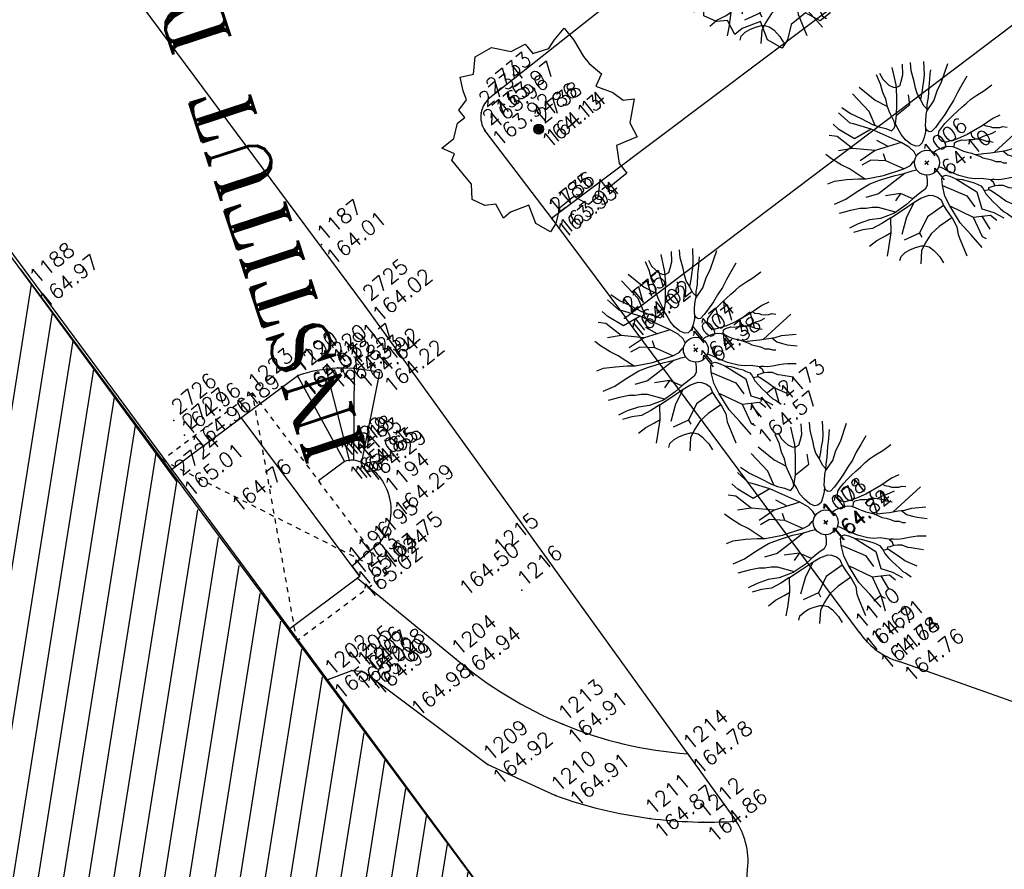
# Model space of a CAD drawing. Header units: feet. Extents: x 529188 to 529675, y 139816 to 140273.
# Tile 44 of 118: x 529401 to 529420, y 140009 to 140026. Entities that reach past the tile are written whole.
import ezdxf
from ezdxf.enums import TextEntityAlignment as Align

# ---------------------------------------------------------------- set-up
doc = ezdxf.new("R2010")
doc.units = ezdxf.units.FT
doc.header["$LTSCALE"] = 2
doc.header["$MEASUREMENT"] = 0
doc.header["$PDSIZE"] = 0.1
doc.linetypes.add('CACHE', pattern=[0.375, 0.25, -0.125])
doc.layers.get('0').update_dxf_attribs({"linetype": 'CONTINUOUS'})
for name, color, linetype in [('ARBRES', 70, 'CONTINUOUS'), ('BATI', 10, 'CONTINUOUS'), ('BATI-HACHURES', 30, 'CONTINUOUS'), ('BORD_TOIT', 244, 'CACHE'), ('BORDURETTE', 20, 'CONTINUOUS'), ('ESCALIERS', 6, 'CONTINUOUS'), ('TEXTES', 150, 'CONTINUOUS'), ('TOPOALT', 3, 'CONTINUOUS'), ('TOPOJIS', 7, 'CONTINUOUS'), ('TOPOJIS-GELE', 7, 'CONTINUOUS'), ('TOPOMAT', 142, 'CONTINUOUS')]:
    doc.layers.add(name, color=color, linetype=linetype)
doc.styles.add('ROMANT', font='ROMANT.SHX')
doc.styles.get("Standard").update_dxf_attribs({"font": 'ROMANS.SHX'})

# ---------------------------------------------------------------- blocks, each defined once
blk = doc.blocks.new('TCPOINT')
at = {"color": 0}
blk.add_point((0, 0), dxfattribs=at)
at = {"layer": 'TOPOALT'}
blk.add_attdef('ALT', text='', height=0.3, dxfattribs=at).set_placement((0.1, -0.1), align=Align.TOP_LEFT)
at = {"layer": 'TOPOMAT'}
blk.add_attdef('MAT', (0.1, 0.1), '', height=0.3, dxfattribs=at)
blk = doc.blocks.new('189')
h = blk.add_hatch()
h.set_pattern_fill('ANSI31', color=256, scale=0.2, style=0)
h.set_pattern_definition([(45, (-527485.07046, -148351.732363), (-0.0176776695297, 0.0176776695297), [])])
edge = h.paths.add_edge_path()
edge.add_arc((0, 0), 0.1, 0, 360)
for p, q in [((-0.685, 1.557), (-0.56, 1.806)), ((-0.56, 1.806), (-0.311, 1.681)), ((-0.311, 1.681), (-0.062, 1.93)), ((-0.062, 1.93), (0.311, 1.868)), ((0.311, 1.868), (0.56, 1.557)), ((-0.747, 1.37), (-0.685, 1.557)), ((0.56, 1.557), (0.872, 1.494)), ((0.872, 1.494), (0.872, 1.245)), ((-0.996, 1.308), (-0.747, 1.37)), ((-0.996, 1.121), (-0.996, 1.308)), ((0.872, 1.245), (1.183, 1.121)), ((1.37, 1.183), (1.681, 1.245)), ((1.681, 1.245), (1.681, 0.934)), ((-1.432, 0.934), (-1.183, 1.121)), ((-1.183, 1.121), (-0.996, 1.121)), ((1.183, 1.121), (1.37, 1.183)), ((-1.744, 0.934), (-1.432, 0.934)), ((-1.619, 0.685), (-1.744, 0.934)), ((1.681, 0.934), (1.619, 0.56)), ((-1.744, 0.623), (-1.619, 0.685)), ((-1.744, 0.249), (-1.744, 0.623)), ((1.619, 0.56), (1.619, 0.374)), ((-1.744, 0), (-1.744, 0.249)), ((1.619, 0.374), (1.681, 0.062)), ((-1.93, -0.249), (-1.744, 0)), ((1.681, 0.062), (1.432, -0.062)), ((1.432, -0.062), (1.619, -0.374)), ((-1.806, -0.498), (-1.93, -0.249)), ((1.619, -0.374), (1.681, -0.623)), ((-1.619, -0.623), (-1.806, -0.498)), ((-1.681, -0.934), (-1.619, -0.623)), ((1.868, -0.747), (1.494, -1.059)), ((1.681, -0.623), (1.868, -0.747)), ((-1.494, -0.934), (-1.681, -0.934)), ((-1.121, -1.059), (-1.494, -0.934)), ((-1.245, -1.432), (-1.121, -1.059)), ((1.494, -1.059), (1.432, -1.37)), ((0.996, -1.245), (0.81, -1.557)), ((1.432, -1.37), (0.996, -1.245)), ((-1.121, -1.744), (-1.245, -1.432)), ((-0.685, -1.494), (-0.934, -1.681)), ((-0.311, -1.494), (-0.685, -1.494)), ((-0.187, -1.806), (-0.311, -1.494)), ((0.311, -1.557), (0.062, -1.806)), ((0.311, -1.806), (0.311, -1.557)), ((0.81, -1.557), (0.81, -1.806)), ((-0.934, -1.681), (-1.121, -1.744)), ((0.062, -1.806), (-0.187, -1.806)), ((0.81, -1.806), (0.311, -1.806))]:
    blk.add_line(p, q)
blk.add_circle((0, 0), 0.1)
blk = doc.blocks.new('190')
for p, q in [((0.052, 0), (-0.052, 0)), ((0, -0.052), (0, 0.052))]:
    blk.add_line(p, q)
for points in [[(-0.619, 1.938), (-0.559, 1.732), (-0.46, 1.523), (-0.354, 1.285), (-0.291, 1.169), (-0.206, 1.053), (-0.142, 0.946), (-0.07, 0.952), (-0.02, 0.98), (0.016, 1.059), (0.061, 1.245), (0.098, 1.367), (0.171, 1.51), (0.208, 1.653), (0.282, 1.81), (0.336, 2.007)], [(-0.329, 1.239), (-0.245, 1.528), (-0.28, 2.015)], [(-0.09, 2.033), (-0.007, 1.626), (0.102, 1.375)], [(0.405, 1.994), (0.376, 1.859), (0.388, 1.766), (0.396, 1.687), (0.438, 1.6), (0.48, 1.557), (0.566, 1.542), (0.639, 1.591), (0.746, 1.669), (0.873, 1.838)], [(-0.44, 1.229), (-0.82, 1.291), (-0.941, 1.636), (-0.968, 1.79)], [(-0.084, 0.235), (-0.076, 0.245), (-0.062, 0.33), (-0.074, 0.466), (-0.144, 0.639), (-0.44, 1.229), (-0.646, 1.539), (-0.688, 1.589), (-0.738, 1.896)], [(0.437, 0.574), (0.37, 0.496), (0.276, 0.425), (0.182, 0.369), (0.097, 0.362), (0.039, 0.398), (-0.01, 0.492), (-0.038, 0.629), (-0.043, 0.765), (-0.014, 0.901), (0.002, 1.001), (0.132, 1.122), (0.27, 1.286), (0.378, 1.415), (0.51, 1.6), (0.67, 1.921)], [(-0.144, 0.639), (-0.647, 0.843), (-0.975, 1.17), (-1.062, 1.55), (-1.169, 1.665)], [(0.686, 0.829), (0.676, 0.931), (0.713, 1.067), (0.728, 1.196), (0.773, 1.303), (0.838, 1.425), (0.926, 1.625), (1.021, 1.76)], [(0.711, 1.062), (0.821, 1.152), (0.894, 1.223), (0.995, 1.308), (1.082, 1.401), (1.24, 1.613)], [(-1.176, 0.542), (-1.281, 0.892), (-1.358, 1.058), (-1.428, 1.273), (-1.465, 1.412)], [(1.723, 0.836), (1.536, 0.765), (1.37, 0.702), (1.204, 0.625), (1.038, 0.576), (0.888, 0.52), (0.686, 0.464), (0.578, 0.437), (0.47, 0.423), (0.428, 0.452), (0.413, 0.495), (0.421, 0.545), (0.45, 0.595), (0.515, 0.666), (0.603, 0.759), (0.675, 0.816), (0.747, 0.901), (0.855, 0.994), (0.993, 1.144), (1.109, 1.257), (1.182, 1.336), (1.239, 1.392)], [(-0.975, 1.17), (-1.217, 1.309)], [(0.132, 1.122), (0.476, 1.119), (0.579, 1.291)], [(0.655, 0.801), (0.898, 0.871), (1.071, 0.985), (1.258, 1.07), (1.587, 1.273)], [(-1.807, 0.935), (-1.668, 0.889), (-1.462, 0.758), (-1.27, 0.62), (-1.148, 0.519), (-0.835, 0.351), (-0.435, 0.198), (-0.292, 0.167), (-0.199, 0.188), (-0.161, 0.191)], [(-0.435, 0.198), (-0.613, 0.549), (-0.837, 0.756), (-1.044, 0.791)], [(-0.647, 0.843), (-1.01, 0.877)], [(-0.396, 0.741), (-0.492, 0.981)], [(-0.613, 0.549), (-0.561, 0.687)], [(-1.963, 0.534), (-1.722, 0.466), (-1.45, 0.442), (-1.157, 0.397), (-0.957, 0.331), (-0.679, 0.22), (-0.472, 0.112), (-0.329, 0.06), (-0.249, 0.019)], [(1.739, -0.191), (1.585, -0.153), (1.326, -0.13), (0.983, -0.076), (0.782, -0.017), (0.653, 0.034), (0.56, 0.071), (0.504, 0.136), (0.497, 0.207), (0.526, 0.272), (0.584, 0.329), (0.678, 0.357), (0.778, 0.377), (0.872, 0.391), (0.994, 0.405), (1.13, 0.41), (1.252, 0.416), (1.374, 0.423), (1.489, 0.429), (1.633, 0.413), (1.798, 0.389), (1.999, 0.38)], [(-1.117, -0.371), (-1.319, -0.081), (-1.419, -0.002), (-1.525, 0.064), (-1.618, 0.137), (-1.796, 0.23), (-2.008, 0.328)], [(-0.472, 0.112), (-1.148, 0.135), (-1.39, 0.239)], [(-0.677, -0.381), (-0.803, -0.141), (-1.062, 0.014)], [(0.239, 0.074), (0.295, 0.074), (0.388, 0.051), (0.459, 0.029), (0.546, -0.015), (0.602, -0.073), (0.645, -0.145), (0.679, -0.217), (0.715, -0.282), (0.758, -0.347), (0.814, -0.42), (0.857, -0.485), (0.906, -0.571), (0.934, -0.636), (0.992, -0.708), (1.041, -0.781), (1.083, -0.86), (1.154, -0.918), (1.19, -0.976), (1.24, -1.019)], [(-0.168, -0.185), (-0.174, -0.214), (-0.224, -0.285), (-0.283, -0.356), (-0.362, -0.391), (-0.491, -0.383), (-0.677, -0.381), (-0.856, -0.393), (-1.143, -0.369), (-1.428, -0.274), (-1.621, -0.158), (-1.842, -0.076), (-2.034, -0.032)], [(-1.8, -0.948), (-1.67, -0.837), (-1.445, -0.632), (-1.264, -0.397), (-1.472, -0.374), (-1.679, -0.329), (-1.851, -0.227), (-2.029, -0.149)], [(-0.803, -0.141), (-0.975, -0.193)], [(0.622, -0.106), (0.681, -0.045), (0.731, -0.045), (0.832, -0.09), (0.889, -0.14), (0.953, -0.177), (1.017, -0.228), (1.074, -0.257), (1.131, -0.314), (1.174, -0.373), (1.202, -0.423), (1.238, -0.459), (1.294, -0.524)], [(1.46, -0.389), (1.367, -0.367), (1.282, -0.337), (1.21, -0.308), (1.109, -0.286), (1.053, -0.25), (1.038, -0.206), (1.039, -0.156), (1.077, -0.091)], [(1.368, -0.134), (1.384, -0.181), (1.44, -0.239), (1.468, -0.289), (1.526, -0.34), (1.582, -0.383), (1.64, -0.406), (1.698, -0.465)], [(0.787, -1.087), (0.644, -0.934), (0.545, -0.862), (0.459, -0.775), (0.332, -0.602), (0.261, -0.472), (0.212, -0.378), (0.163, -0.27), (0.127, -0.215)], [(-1.953, -0.569), (-1.767, -0.571), (-1.575, -0.61), (-1.443, -0.63)], [(-0.699, -0.452), (-1.01, -0.589), (-1.304, -0.796)], [(-1.264, -0.397), (-0.985, -0.428), (-0.699, -0.452), (-0.542, -0.475), (-0.434, -0.512), (-0.378, -0.534), (-0.328, -0.584), (-0.271, -0.671), (-0.25, -0.757), (-0.288, -0.878), (-0.302, -1.008), (-0.319, -1.208), (-0.349, -1.379), (-0.43, -1.515), (-0.459, -1.601), (-0.565, -1.955)], [(-0.219, -2.023), (-0.23, -1.674), (-0.249, -1.357), (-0.195, -0.963), (-0.143, -0.748), (-0.048, -0.549), (0.025, -0.441), (0.075, -0.413), (0.133, -0.435), (0.182, -0.5), (0.245, -0.615), (0.331, -0.709), (0.409, -0.818), (0.479, -0.912), (0.507, -0.976), (0.543, -1.042), (0.543, -1.107), (0.535, -1.163), (0.52, -1.235), (0.526, -1.35), (0.533, -1.451), (0.546, -1.551), (0.559, -1.651), (0.572, -1.745), (0.601, -1.81), (0.632, -1.934)], [(-0.048, -0.549), (0.199, -1.021), (0.182, -1.297)], [(0.859, -0.488), (1, -0.579), (1.114, -0.659), (1.27, -0.746), (1.385, -0.819), (1.513, -0.87), (1.754, -1.032)], [(0.245, -0.615), (0.406, -1.09), (0.268, -1.418), (0.406, -1.625), (0.493, -1.832)], [(1.183, -0.698), (1.926, -0.657)], [(1.328, -0.783), (1.356, -0.905), (1.426, -1.006), (1.483, -1.085), (1.622, -1.229)], [(-0.288, -0.878), (-0.682, -0.848), (-1.01, -1.004), (-1.338, -0.917)], [(-0.195, -0.963), (0.026, -1.435), (-0.077, -1.849), (-0.043, -1.935)], [(-1.662, -1.174), (-1.593, -1.125), (-1.479, -1.119), (-1.371, -1.134), (-1.257, -1.171), (-1.143, -1.222), (-1.093, -1.259), (-1.036, -1.338), (-1.009, -1.445), (-1.003, -1.524), (-0.996, -1.624), (-1.016, -1.763)], [(-0.316, -1.172), (-0.62, -1.148), (-0.835, -1.16), (-1.05, -1.229), (-1.201, -1.3), (-1.382, -1.493)], [(-1.01, -1.004), (-1.027, -1.09)], [(0.863, -1.843), (0.739, -1.603), (0.698, -1.452), (0.669, -1.345), (0.635, -1.243), (0.62, -1.208), (0.534, -1.169)], [(0.625, -1.219), (0.628, -1.193), (0.649, -1.171), (0.692, -1.193), (0.772, -1.223), (0.828, -1.26), (0.893, -1.317), (0.956, -1.426), (1.005, -1.476), (1.056, -1.534), (1.17, -1.665)], [(0.763, -1.219), (0.786, -1.151), (0.765, -1.087), (0.808, -1.087), (0.844, -1.116), (0.901, -1.174), (0.987, -1.225), (1.108, -1.291), (1.18, -1.334), (1.251, -1.378), (1.386, -1.49)], [(0.026, -1.435), (0.32, -1.625), (0.355, -1.78)], [(0.173, -1.53), (0.13, -1.832)]]:
    blk.add_lwpolyline(points)
blk.add_circle((0, 0), 0.25)

msp = doc.modelspace()

# ---------------------------------------------------------------- hatches: boundary and pattern name
at = {"layer": 'BATI-HACHURES'}
h = msp.add_hatch(dxfattribs=at)
h.set_pattern_fill('ANSI31', color=256, scale=4, angle=36, style=0)
edge = h.paths.add_edge_path()
edge.add_line((529412.573, 140005.015), (529400.742, 139996.224))
edge.add_line((529400.742, 139996.224), (529382.001, 140021.296))
edge.add_line((529382.001, 140021.296), (529383.161, 140022.163))
edge.add_line((529383.161, 140022.163), (529379.586, 140027.042))
edge.add_line((529379.586, 140027.042), (529374.528, 140023.336))
edge.add_line((529374.528, 140023.336), (529367.328, 140032.975))
edge.add_line((529367.328, 140032.975), (529375.044, 140038.708))
edge.add_line((529375.044, 140038.708), (529378.32, 140041.474))
edge.add_line((529378.32, 140041.474), (529381.074, 140044.809))
edge.add_line((529381.074, 140044.809), (529384.154, 140049.123))
edge.add_line((529384.154, 140049.123), (529393.929, 140042.125))
edge.add_line((529393.929, 140042.125), (529389.815, 140036.425))
edge.add_arc((529388.302, 140034.725), 2.276, -8.8053, 48.3316, ccw=False)
edge.add_arc((529388.675, 140034.668), 1.899, 326.0638, 351.1947, ccw=False)
edge.add_arc((529385.993, 140036.472), 5.132, 319.1808, 326.0638, ccw=False)
edge.add_line((529389.876, 140033.118), (529393.012, 140030.397))
edge.add_line((529393.012, 140030.397), (529393.482, 140029.795))
edge.add_line((529393.482, 140029.795), (529393.979, 140030.184))
edge.add_line((529393.979, 140030.184), (529394.264, 140029.82))
edge.add_line((529394.264, 140029.82), (529394.225, 140029.773))
edge.add_line((529394.225, 140029.773), (529403.785, 140016.796))
edge.add_line((529403.785, 140016.796), (529412.573, 140005.015))

# ---------------------------------------------------------------- linework, layer by layer
at = {"layer": 'BATI', "flags": 128}
for points in [[(529379.586, 140027.042), (529374.528, 140023.336), (529367.328, 140032.975), (529367.338, 140032.961), (529375.044, 140038.708), (529378.32, 140041.474), (529381.074, 140044.809), (529384.154, 140049.123), (529393.929, 140042.125), (529389.815, 140036.425), (529389.815, 140036.425), (529389.815, 140036.425, -0.365017), (529390.25, 140033.607, -0.059669), (529389.876, 140033.118), (529393.012, 140030.397), (529393.482, 140029.795), (529393.979, 140030.184), (529394.264, 140029.82), (529394.225, 140029.773), (529403.785, 140016.796)], [(529403.653, 140017.017), (529406.215, 140018.925, -0.071787), (529407.011, 140019.074, -0.075261), (529407.856, 140018.982), (529407.496, 140017.18, -0.218751), (529408.052, 140016.487, -0.245627), (529407.822, 140015.527), (529407.31, 140015.096)], [(529407.153, 140017.199, -0.220593), (529407.496, 140017.18, 0.549442)]]:
    msp.add_lwpolyline(points, format="xyb", dxfattribs=at)
msp.add_lwpolyline([(529389.815, 140036.425), (529393.929, 140042.125), (529384.154, 140049.123), (529381.074, 140044.809), (529378.32, 140041.474), (529375.044, 140038.708), (529367.338, 140032.961), (529374.528, 140023.336), (529379.586, 140027.042), (529383.161, 140022.163), (529382.001, 140021.296), (529400.742, 139996.224), (529412.573, 140005.015), (529393.979, 140030.184), (529393.491, 140029.784), (529393.012, 140030.397), (529389.876, 140033.118, 0.426025), (529389.815, 140036.425)], format="xyb", close=True, dxfattribs=at)
for points in [[(529400.646, 140021.064), (529412.573, 140005.015)], [(529407.465, 140014.888), (529406.245, 140016.518), (529405.082, 140018.081)], [(529407.153, 140017.199), (529406.631, 140016.808)], [(529407.31, 140015.096), (529407.465, 140014.888), (529407.417, 140014.851)], [(529407.417, 140014.851), (529406.029, 140013.82)]]:
    msp.add_lwpolyline(points, dxfattribs=at)
at = {"layer": 'BORD_TOIT', "ltscale": 0.005, "flags": 128}
for points in [[(529405.31, 140018.571), (529403.499, 140017.225)], [(529405.31, 140018.571), (529408.025, 140014.948)], [(529406.199, 140013.591), (529405.31, 140018.571)], [(529403.499, 140017.225), (529408.025, 140014.948)], [(529408.025, 140014.948), (529406.199, 140013.591)]]:
    msp.add_lwpolyline(points, dxfattribs=at)
at = {"layer": 'BORDURETTE'}
for p, q in [((529413.62, 140027.305), (529410.039, 140024.468)), ((529412.796, 140020.085), (529422.086, 140027.112)), ((529409.974, 140023.834), (529411.319, 140022.064)), ((529411.319, 140022.064), (529412.796, 140020.085)), ((529417.49, 140013.765), (529412.796, 140020.085))]:
    msp.add_line(p, q, dxfattribs=at)
at = {"layer": 'BORDURETTE', "flags": 128}
for points in [[(529426.124, 140033.217), (529411.312, 140022.073)], [(529399.118, 140031.686), (529407.568, 140020.307)], [(529423.353, 140011.389), (529418.29, 140013.179)], [(529415.043, 140005.036), (529415.245, 140009.009)]]:
    msp.add_lwpolyline(points, dxfattribs=at)
at = {"layer": 'BORDURETTE', "elevation": 164.009, "flags": 128}
msp.add_lwpolyline([(529407.568, 140020.307), (529415.014, 140009.974)], dxfattribs=at)
at = {"layer": 'BORDURETTE', "flags": 128}
for points in [[(529407.417, 140014.851), (529409.396, 140013.229, 0.078158), (529411.539, 140011.92, 0.080085), (529414.042, 140011.328)], [(529406.784, 140012.804), (529407.301, 140013.002), (529407.501, 140012.99), (529407.632, 140012.911), (529410.03, 140011.113), (529411.391, 140010.489, 0.053868), (529413.281, 140010.032, 0.048007), (529415.014, 140009.974)]]:
    msp.add_lwpolyline(points, format="xyb", dxfattribs=at)
at = {"layer": 'BORDURETTE'}
for centre, radius, start, end in [((529410.387, 140024.112), 0.497, 134.2792, 170.0768), ((529410.387, 140024.112), 0.497, 170.0633, 213.9445), ((529418.696, 140014.57), 1.449, 213.7263, 232.2076), ((529418.696, 140014.57), 1.449, 232.2074, 253.7627), ((529413.806, 140009.174, 164.009), 1.449, 15.0054, 33.4867), ((529413.806, 140009.174, 164.009), 1.449, 353.4503, 15.0055)]:
    msp.add_arc(centre, radius, start, end, dxfattribs=at)
at = {"layer": 'ESCALIERS', "flags": 128}
for points in [[(529407.253, 140017.225), (529406.789, 140019.056)], [(529407.346, 140019.068), (529407.334, 140017.227)], [(529406.208, 140018.919), (529407.153, 140017.199)]]:
    msp.add_lwpolyline(points, dxfattribs=at)

# ---------------------------------------------------------------- block references
at = {"layer": 'ARBRES'}
for name, p, rotation in [('190', (529415.634, 140027.617), 39.33073407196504), ('189', (529415.7, 140027.557), 39.33073407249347), ('189', (529411.051, 140023.869), 39.33073407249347), ('190', (529418.843, 140023.195), 39.33073407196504), ('190', (529414.206, 140019.44), 39.33073407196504), ('190', (529416.812, 140015.975), 39.33073407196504)]:
    msp.add_blockref(name, p, dxfattribs=dict(at, rotation=rotation))
at = {"layer": 'TOPOJIS'}
ref = msp.add_blockref('TCPOINT', (529409.974, 140023.834), dxfattribs=at)
ref.add_attrib('MAT', '2735', (529410.074, 140023.934), dxfattribs={"layer": 'TOPOMAT', "height": 0.3, "rotation": 39.3307})
ref.add_attrib('ALT', '163.92', dxfattribs={"layer": 'TOPOALT', "height": 0.3, "rotation": 39.3307}).set_placement((529410.074, 140023.734), align=Align.TOP_LEFT)
ref = msp.add_blockref('TCPOINT', (529411.051, 140023.869), dxfattribs=at)
ref.add_attrib('MAT', '2738', (529411.151, 140023.969), dxfattribs={"layer": 'TOPOMAT', "height": 0.3, "rotation": 39.3307})
ref.add_attrib('ALT', '164.14', dxfattribs={"layer": 'TOPOALT', "height": 0.3, "rotation": 39.3307}).set_placement((529411.151, 140023.769), align=Align.TOP_LEFT)
ref = msp.add_blockref('TCPOINT', (529406.693, 140021.555, 164.009), dxfattribs=at)
ref.add_attrib('MAT', '1187', (529406.743, 140021.605, 164.009), dxfattribs={"layer": 'TOPOMAT', "height": 0.3, "rotation": 39.3307})
ref.add_attrib('ALT', '164.01', dxfattribs={"layer": 'TOPOALT', "height": 0.3, "rotation": 39.3307}).set_placement((529406.743, 140021.355, 164.009), align=Align.TOP_LEFT)
ref = msp.add_blockref('TCPOINT', (529400.924, 140020.689, 164.974), dxfattribs=at)
ref.add_attrib('MAT', '1188', (529400.974, 140020.739, 164.974), dxfattribs={"layer": 'TOPOMAT', "height": 0.3, "rotation": 39.3307})
ref.add_attrib('ALT', '164.97', dxfattribs={"layer": 'TOPOALT', "height": 0.3, "rotation": 39.3307}).set_placement((529400.974, 140020.489, 164.974), align=Align.TOP_LEFT)
ref = msp.add_blockref('TCPOINT', (529407.568, 140020.307), dxfattribs=at)
ref.add_attrib('MAT', '2725', (529407.668, 140020.407), dxfattribs={"layer": 'TOPOMAT', "height": 0.3, "rotation": 39.3307})
ref.add_attrib('ALT', '164.02', dxfattribs={"layer": 'TOPOALT', "height": 0.3, "rotation": 39.3307}).set_placement((529407.668, 140020.207), align=Align.TOP_LEFT)
ref = msp.add_blockref('TCPOINT', (529412.776, 140020.077), dxfattribs=at)
ref.add_attrib('MAT', '2737', (529412.876, 140020.177), dxfattribs={"layer": 'TOPOMAT', "height": 0.3, "rotation": 39.3307})
ref.add_attrib('ALT', '164.02', dxfattribs={"layer": 'TOPOALT', "height": 0.3, "rotation": 39.3307}).set_placement((529412.876, 140019.977), align=Align.TOP_LEFT)
ref = msp.add_blockref('TCPOINT', (529405.31, 140018.571), dxfattribs=at)
ref.add_attrib('MAT', '1223', (529405.36, 140018.621), dxfattribs={"layer": 'TOPOMAT', "height": 0.3, "rotation": 39.3307})
ref = msp.add_blockref('TCPOINT', (529403.728, 140018.02), dxfattribs=at)
ref.add_attrib('MAT', '2726', (529403.828, 140018.12), dxfattribs={"layer": 'TOPOMAT', "height": 0.3, "rotation": 39.3307})
ref.add_attrib('ALT', '164.96', dxfattribs={"layer": 'TOPOALT', "height": 0.3, "rotation": 39.3307}).set_placement((529403.828, 140017.92), align=Align.TOP_LEFT)
ref = msp.add_blockref('TCPOINT', (529405.052, 140018.058, 164.763), dxfattribs=at)
ref.add_attrib('MAT', '1189', (529405.102, 140018.108, 164.763), dxfattribs={"layer": 'TOPOMAT', "height": 0.3, "rotation": 39.3307})
ref.add_attrib('ALT', '164.76', dxfattribs={"layer": 'TOPOALT', "height": 0.3, "rotation": 39.3307}).set_placement((529404.844, 140016.384, 164.763), align=Align.TOP_LEFT)
ref = msp.add_blockref('TCPOINT', (529403.785, 140016.796), dxfattribs=at)
ref.add_attrib('MAT', '2724', (529403.885, 140016.896), dxfattribs={"layer": 'TOPOMAT', "height": 0.3, "rotation": 39.3307})
ref.add_attrib('ALT', '165.01', dxfattribs={"layer": 'TOPOALT', "height": 0.3, "rotation": 39.3307}).set_placement((529403.885, 140016.696), align=Align.TOP_LEFT)
ref = msp.add_blockref('TCPOINT', (529410.237, 140015.261, 164.5), dxfattribs=at)
ref.add_attrib('MAT', '1215', (529410.287, 140015.311, 164.5), dxfattribs={"layer": 'TOPOMAT', "height": 0.3, "rotation": 39.3307})
ref.add_attrib('ALT', '164.50', dxfattribs={"layer": 'TOPOALT', "height": 0.3, "rotation": 39.3307}).set_placement((529409.413, 140014.71, 164.5), align=Align.TOP_LEFT)
ref = msp.add_blockref('TCPOINT', (529408.025, 140014.948), dxfattribs=at)
ref.add_attrib('MAT', '1224', (529408.075, 140014.998), dxfattribs={"layer": 'TOPOMAT', "height": 0.3, "rotation": 39.3307})
ref = msp.add_blockref('TCPOINT', (529410.716, 140014.616), dxfattribs=at)
ref.add_attrib('MAT', '1216', (529410.766, 140014.666), dxfattribs={"layer": 'TOPOMAT', "height": 0.3, "rotation": 39.3307})
ref = msp.add_blockref('TCPOINT', (529407.956, 140012.948, 164.978), dxfattribs=at)
ref.add_attrib('MAT', '1208', (529408.006, 140012.998, 164.978), dxfattribs={"layer": 'TOPOMAT', "height": 0.3, "rotation": 39.3307})
ref.add_attrib('ALT', '164.98', dxfattribs={"layer": 'TOPOALT', "height": 0.3, "rotation": 39.3307}).set_placement((529408.446, 140012.294, 164.978), align=Align.TOP_LEFT)
ref = msp.add_blockref('TCPOINT', (529414.042, 140011.328, 164.776), dxfattribs=at)
ref.add_attrib('MAT', '1214', (529414.092, 140011.378, 164.776), dxfattribs={"layer": 'TOPOMAT', "height": 0.3, "rotation": 39.3307})
ref.add_attrib('ALT', '164.78', dxfattribs={"layer": 'TOPOALT', "height": 0.3, "rotation": 39.3307}).set_placement((529414.092, 140011.128, 164.776), align=Align.TOP_LEFT)
ref = msp.add_blockref('TCPOINT', (529411.391, 140010.489, 164.914), dxfattribs=at)
ref.add_attrib('MAT', '1210', (529411.441, 140010.539, 164.914), dxfattribs={"layer": 'TOPOMAT', "height": 0.3, "rotation": 39.3307})
ref.add_attrib('ALT', '164.91', dxfattribs={"layer": 'TOPOALT', "height": 0.3, "rotation": 39.3307}).set_placement((529411.629, 140010.476, 164.914), align=Align.TOP_LEFT)
at = {"layer": 'TOPOJIS-GELE'}
ref = msp.add_blockref('TCPOINT', (529410.039, 140024.468), dxfattribs=at)
ref.add_attrib('MAT', '2733', (529410.139, 140024.568), dxfattribs={"layer": 'TOPOMAT', "height": 0.3, "rotation": 39.3307})
ref.add_attrib('ALT', '163.97', dxfattribs={"layer": 'TOPOALT', "height": 0.3, "rotation": 39.3307}).set_placement((529410.139, 140024.368), align=Align.TOP_LEFT)
ref = msp.add_blockref('TCPOINT', (529409.897, 140024.197), dxfattribs=at)
ref.add_attrib('MAT', '2734', (529409.997, 140024.297), dxfattribs={"layer": 'TOPOMAT', "height": 0.3, "rotation": 39.3307})
ref.add_attrib('ALT', '163.96', dxfattribs={"layer": 'TOPOALT', "height": 0.3, "rotation": 39.3307}).set_placement((529409.997, 140024.097), align=Align.TOP_LEFT)
ref = msp.add_blockref('TCPOINT', (529411.02, 140023.893, 164.125), dxfattribs=at)
ref.add_attrib('MAT', '1186', (529411.07, 140023.943, 164.125), dxfattribs={"layer": 'TOPOMAT', "height": 0.3, "rotation": 39.3307})
ref.add_attrib('ALT', '164.13', dxfattribs={"layer": 'TOPOALT', "height": 0.3, "rotation": 39.3307}).set_placement((529411.07, 140023.693, 164.125), align=Align.TOP_LEFT)
ref = msp.add_blockref('TCPOINT', (529418.843, 140023.195, 164.1), dxfattribs=at)
ref.add_attrib('MAT', '1006', (529418.893, 140023.245, 164.1), dxfattribs={"layer": 'TOPOMAT', "height": 0.3, "rotation": 39.3307})
ref.add_attrib('ALT', '164.10', dxfattribs={"layer": 'TOPOALT', "height": 0.3, "rotation": 39.3307}).set_placement((529418.893, 140022.995, 164.1), align=Align.TOP_LEFT)
ref = msp.add_blockref('TCPOINT', (529411.327, 140022.085, 163.932), dxfattribs=at)
ref.add_attrib('MAT', '1185', (529411.377, 140022.135, 163.932), dxfattribs={"layer": 'TOPOMAT', "height": 0.3, "rotation": 39.3307})
ref.add_attrib('ALT', '163.93', dxfattribs={"layer": 'TOPOALT', "height": 0.3, "rotation": 39.3307}).set_placement((529411.377, 140021.885, 163.932), align=Align.TOP_LEFT)
ref = msp.add_blockref('TCPOINT', (529411.319, 140022.064), dxfattribs=at)
ref.add_attrib('MAT', '2736', (529411.419, 140022.164), dxfattribs={"layer": 'TOPOMAT', "height": 0.3, "rotation": 39.3307})
ref.add_attrib('ALT', '163.94', dxfattribs={"layer": 'TOPOALT', "height": 0.3, "rotation": 39.3307}).set_placement((529411.419, 140021.964), align=Align.TOP_LEFT)
ref = msp.add_blockref('TCPOINT', (529412.796, 140020.085, 164.024), dxfattribs=at)
ref.add_attrib('MAT', '1175', (529412.846, 140020.135, 164.024), dxfattribs={"layer": 'TOPOMAT', "height": 0.3, "rotation": 39.3307})
ref.add_attrib('ALT', '164.02', dxfattribs={"layer": 'TOPOALT', "height": 0.3, "rotation": 39.3307}).set_placement((529412.846, 140019.885, 164.024), align=Align.TOP_LEFT)
ref = msp.add_blockref('TCPOINT', (529414.175, 140019.532, 164.366), dxfattribs=at)
ref.add_attrib('MAT', '1174', (529414.225, 140019.582, 164.366), dxfattribs={"layer": 'TOPOMAT', "height": 0.3, "rotation": 39.3307})
ref.add_attrib('ALT', '164.37', dxfattribs={"layer": 'TOPOALT', "height": 0.3, "rotation": 39.3307}).set_placement((529414.225, 140019.332, 164.366), align=Align.TOP_LEFT)
ref = msp.add_blockref('TCPOINT', (529414.206, 140019.44, 164.385), dxfattribs=at)
ref.add_attrib('MAT', '1007', (529414.256, 140019.49, 164.385), dxfattribs={"layer": 'TOPOMAT', "height": 0.3, "rotation": 39.3307})
ref.add_attrib('ALT', '164.38', dxfattribs={"layer": 'TOPOALT', "height": 0.3, "rotation": 39.3307}).set_placement((529414.256, 140019.24, 164.385), align=Align.TOP_LEFT)
ref = msp.add_blockref('TCPOINT', (529406.79, 140019.05, 164.817), dxfattribs=at)
ref.add_attrib('MAT', '1220', (529406.84, 140019.1, 164.817), dxfattribs={"layer": 'TOPOMAT', "height": 0.3, "rotation": 39.3307})
ref.add_attrib('ALT', '164.82', dxfattribs={"layer": 'TOPOALT', "height": 0.3, "rotation": 39.3307}).set_placement((529406.84, 140018.85, 164.817), align=Align.TOP_LEFT)
ref = msp.add_blockref('TCPOINT', (529407.011, 140019.074, 164.326), dxfattribs=at)
ref.add_attrib('MAT', '1191', (529407.061, 140019.124, 164.326), dxfattribs={"layer": 'TOPOMAT', "height": 0.3, "rotation": 39.3307})
ref.add_attrib('ALT', '164.33', dxfattribs={"layer": 'TOPOALT', "height": 0.3, "rotation": 39.3307}).set_placement((529407.061, 140018.874, 164.326), align=Align.TOP_LEFT)
ref = msp.add_blockref('TCPOINT', (529407.346, 140019.062, 164.636), dxfattribs=at)
ref.add_attrib('MAT', '1217', (529407.396, 140019.112, 164.636), dxfattribs={"layer": 'TOPOMAT', "height": 0.3, "rotation": 39.3307})
ref.add_attrib('ALT', '164.64', dxfattribs={"layer": 'TOPOALT', "height": 0.3, "rotation": 39.3307}).set_placement((529407.396, 140018.862, 164.636), align=Align.TOP_LEFT)
ref = msp.add_blockref('TCPOINT', (529406.215, 140018.925, 164.529), dxfattribs=at)
ref.add_attrib('MAT', '1190', (529406.265, 140018.975, 164.529), dxfattribs={"layer": 'TOPOMAT', "height": 0.3, "rotation": 39.3307})
ref.add_attrib('ALT', '164.53', dxfattribs={"layer": 'TOPOALT', "height": 0.3, "rotation": 39.3307}).set_placement((529406.265, 140018.725, 164.529), align=Align.TOP_LEFT)
ref = msp.add_blockref('TCPOINT', (529406.219, 140018.898, 165.02), dxfattribs=at)
ref.add_attrib('MAT', '1221', (529406.269, 140018.948, 165.02), dxfattribs={"layer": 'TOPOMAT', "height": 0.3, "rotation": 39.3307})
ref.add_attrib('ALT', '165.02', dxfattribs={"layer": 'TOPOALT', "height": 0.3, "rotation": 39.3307}).set_placement((529406.269, 140018.698, 165.02), align=Align.TOP_LEFT)
ref = msp.add_blockref('TCPOINT', (529407.856, 140018.982, 164.224), dxfattribs=at)
ref.add_attrib('MAT', '1192', (529407.906, 140019.032, 164.224), dxfattribs={"layer": 'TOPOMAT', "height": 0.3, "rotation": 39.3307})
ref.add_attrib('ALT', '164.22', dxfattribs={"layer": 'TOPOALT', "height": 0.3, "rotation": 39.3307}).set_placement((529407.906, 140018.782, 164.224), align=Align.TOP_LEFT)
ref = msp.add_blockref('TCPOINT', (529415.985, 140018.35), dxfattribs=at)
ref.add_attrib('MAT', '1173', (529416.035, 140018.4), dxfattribs={"layer": 'TOPOMAT', "height": 0.3, "rotation": 39.3307})
ref = msp.add_blockref('TCPOINT', (529415.356, 140017.95, 164.57), dxfattribs=at)
ref.add_attrib('MAT', '1172', (529415.406, 140018, 164.57), dxfattribs={"layer": 'TOPOMAT', "height": 0.3, "rotation": 39.3307})
ref.add_attrib('ALT', '164.57', dxfattribs={"layer": 'TOPOALT', "height": 0.3, "rotation": 39.3307}).set_placement((529415.406, 140017.75, 164.57), align=Align.TOP_LEFT)
ref = msp.add_blockref('TCPOINT', (529403.94, 140017.724), dxfattribs=at)
ref.add_attrib('MAT', '2727', (529404.04, 140017.824), dxfattribs={"layer": 'TOPOMAT', "height": 0.3, "rotation": 39.3307})
ref.add_attrib('ALT', '164.96', dxfattribs={"layer": 'TOPOALT', "height": 0.3, "rotation": 39.3307}).set_placement((529404.04, 140017.624), align=Align.TOP_LEFT)
ref = msp.add_blockref('TCPOINT', (529407.334, 140017.227, 164.65), dxfattribs=at)
ref.add_attrib('MAT', '1218', (529407.384, 140017.277, 164.65), dxfattribs={"layer": 'TOPOMAT', "height": 0.3, "rotation": 39.3307})
ref.add_attrib('ALT', '164.65', dxfattribs={"layer": 'TOPOALT', "height": 0.3, "rotation": 39.3307}).set_placement((529407.384, 140017.027, 164.65), align=Align.TOP_LEFT)
ref = msp.add_blockref('TCPOINT', (529407.153, 140017.199, 165.014), dxfattribs=at)
ref.add_attrib('MAT', '1222', (529407.203, 140017.249, 165.014), dxfattribs={"layer": 'TOPOMAT', "height": 0.3, "rotation": 39.3307})
ref.add_attrib('ALT', '165.01', dxfattribs={"layer": 'TOPOALT', "height": 0.3, "rotation": 39.3307}).set_placement((529407.203, 140016.999, 165.014), align=Align.TOP_LEFT)
ref = msp.add_blockref('TCPOINT', (529407.255, 140017.215, 164.828), dxfattribs=at)
ref.add_attrib('MAT', '1219', (529407.305, 140017.265, 164.828), dxfattribs={"layer": 'TOPOMAT', "height": 0.3, "rotation": 39.3307})
ref.add_attrib('ALT', '164.83', dxfattribs={"layer": 'TOPOALT', "height": 0.3, "rotation": 39.3307}).set_placement((529407.305, 140017.015, 164.828), align=Align.TOP_LEFT)
ref = msp.add_blockref('TCPOINT', (529407.496, 140017.18, 164.287), dxfattribs=at)
ref.add_attrib('MAT', '1193', (529407.546, 140017.23, 164.287), dxfattribs={"layer": 'TOPOMAT', "height": 0.3, "rotation": 39.3307})
ref.add_attrib('ALT', '164.29', dxfattribs={"layer": 'TOPOALT', "height": 0.3, "rotation": 39.3307}).set_placement((529407.546, 140016.98, 164.287), align=Align.TOP_LEFT)
ref = msp.add_blockref('TCPOINT', (529408.052, 140016.487, 164.288), dxfattribs=at)
ref.add_attrib('MAT', '1194', (529408.102, 140016.537, 164.288), dxfattribs={"layer": 'TOPOMAT', "height": 0.3, "rotation": 39.3307})
ref.add_attrib('ALT', '164.29', dxfattribs={"layer": 'TOPOALT', "height": 0.3, "rotation": 39.3307}).set_placement((529408.102, 140016.287, 164.288), align=Align.TOP_LEFT)
ref = msp.add_blockref('TCPOINT', (529416.812, 140015.975, 164.818), dxfattribs=at)
ref.add_attrib('MAT', '1008', (529416.862, 140016.025, 164.818), dxfattribs={"layer": 'TOPOMAT', "height": 0.3, "rotation": 39.3307})
ref.add_attrib('ALT', '164.82', dxfattribs={"layer": 'TOPOALT', "height": 0.3, "rotation": 39.3307}).set_placement((529416.862, 140015.775, 164.818), align=Align.TOP_LEFT)
ref = msp.add_blockref('TCPOINT', (529416.831, 140015.965, 164.744), dxfattribs=at)
ref.add_attrib('MAT', '1171', (529416.881, 140016.015, 164.744), dxfattribs={"layer": 'TOPOMAT', "height": 0.3, "rotation": 39.3307})
ref.add_attrib('ALT', '164.74', dxfattribs={"layer": 'TOPOALT', "height": 0.3, "rotation": 39.3307}).set_placement((529416.881, 140015.765, 164.744), align=Align.TOP_LEFT)
ref = msp.add_blockref('TCPOINT', (529407.822, 140015.527, 164.75), dxfattribs=at)
ref.add_attrib('MAT', '1195', (529407.872, 140015.577, 164.75), dxfattribs={"layer": 'TOPOMAT', "height": 0.3, "rotation": 39.3307})
ref.add_attrib('ALT', '164.75', dxfattribs={"layer": 'TOPOALT', "height": 0.3, "rotation": 39.3307}).set_placement((529407.872, 140015.327, 164.75), align=Align.TOP_LEFT)
ref = msp.add_blockref('TCPOINT', (529407.31, 140015.096, 165.031), dxfattribs=at)
ref.add_attrib('MAT', '1196', (529407.36, 140015.146, 165.031), dxfattribs={"layer": 'TOPOMAT', "height": 0.3, "rotation": 39.3307})
ref.add_attrib('ALT', '165.03', dxfattribs={"layer": 'TOPOALT', "height": 0.3, "rotation": 39.3307}).set_placement((529407.36, 140014.896, 165.031), align=Align.TOP_LEFT)
ref = msp.add_blockref('TCPOINT', (529407.417, 140014.851, 165.023), dxfattribs=at)
ref.add_attrib('MAT', '1203', (529407.467, 140014.901, 165.023), dxfattribs={"layer": 'TOPOMAT', "height": 0.3, "rotation": 39.3307})
ref.add_attrib('ALT', '165.02', dxfattribs={"layer": 'TOPOALT', "height": 0.3, "rotation": 39.3307}).set_placement((529407.467, 140014.651, 165.023), align=Align.TOP_LEFT)
ref = msp.add_blockref('TCPOINT', (529417.49, 140013.765, 164.715), dxfattribs=at)
ref.add_attrib('MAT', '1170', (529417.54, 140013.815, 164.715), dxfattribs={"layer": 'TOPOMAT', "height": 0.3, "rotation": 39.3307})
ref.add_attrib('ALT', '164.71', dxfattribs={"layer": 'TOPOALT', "height": 0.3, "rotation": 39.3307}).set_placement((529417.54, 140013.565, 164.715), align=Align.TOP_LEFT)
ref = msp.add_blockref('TCPOINT', (529417.808, 140013.425, 164.744), dxfattribs=at)
ref.add_attrib('MAT', '1169', (529417.858, 140013.475, 164.744), dxfattribs={"layer": 'TOPOMAT', "height": 0.3, "rotation": 39.3307})
ref.add_attrib('ALT', '164.74', dxfattribs={"layer": 'TOPOALT', "height": 0.3, "rotation": 39.3307}).set_placement((529417.858, 140013.225, 164.744), align=Align.TOP_LEFT)
ref = msp.add_blockref('TCPOINT', (529409.396, 140013.229, 164.943), dxfattribs=at)
ref.add_attrib('MAT', '1204', (529409.446, 140013.279, 164.943), dxfattribs={"layer": 'TOPOMAT', "height": 0.3, "rotation": 39.3307})
ref.add_attrib('ALT', '164.94', dxfattribs={"layer": 'TOPOALT', "height": 0.3, "rotation": 39.3307}).set_placement((529409.446, 140013.029, 164.943), align=Align.TOP_LEFT)
ref = msp.add_blockref('TCPOINT', (529418.29, 140013.179, 164.764), dxfattribs=at)
ref.add_attrib('MAT', '1168', (529418.34, 140013.229, 164.764), dxfattribs={"layer": 'TOPOMAT', "height": 0.3, "rotation": 39.3307})
ref.add_attrib('ALT', '164.76', dxfattribs={"layer": 'TOPOALT', "height": 0.3, "rotation": 39.3307}).set_placement((529418.34, 140012.979, 164.764), align=Align.TOP_LEFT)
ref = msp.add_blockref('TCPOINT', (529407.301, 140013.002, 165.017), dxfattribs=at)
ref.add_attrib('MAT', '1205', (529407.351, 140013.052, 165.017), dxfattribs={"layer": 'TOPOMAT', "height": 0.3, "rotation": 39.3307})
ref.add_attrib('ALT', '165.02', dxfattribs={"layer": 'TOPOALT', "height": 0.3, "rotation": 39.3307}).set_placement((529407.351, 140012.802, 165.017), align=Align.TOP_LEFT)
ref = msp.add_blockref('TCPOINT', (529407.501, 140012.99, 165.003), dxfattribs=at)
ref.add_attrib('MAT', '1206', (529407.551, 140013.04, 165.003), dxfattribs={"layer": 'TOPOMAT', "height": 0.3, "rotation": 39.3307})
ref.add_attrib('ALT', '165.00', dxfattribs={"layer": 'TOPOALT', "height": 0.3, "rotation": 39.3307}).set_placement((529407.551, 140012.79, 165.003), align=Align.TOP_LEFT)
ref = msp.add_blockref('TCPOINT', (529407.632, 140012.911, 164.989), dxfattribs=at)
ref.add_attrib('MAT', '1207', (529407.682, 140012.961, 164.989), dxfattribs={"layer": 'TOPOMAT', "height": 0.3, "rotation": 39.3307})
ref.add_attrib('ALT', '164.99', dxfattribs={"layer": 'TOPOALT', "height": 0.3, "rotation": 39.3307}).set_placement((529407.682, 140012.711, 164.989), align=Align.TOP_LEFT)
ref = msp.add_blockref('TCPOINT', (529406.846, 140012.829, 165.036), dxfattribs=at)
ref.add_attrib('MAT', '1202', (529406.896, 140012.879, 165.036), dxfattribs={"layer": 'TOPOMAT', "height": 0.3, "rotation": 39.3307})
ref.add_attrib('ALT', '165.04', dxfattribs={"layer": 'TOPOALT', "height": 0.3, "rotation": 39.3307}).set_placement((529406.896, 140012.629, 165.036), align=Align.TOP_LEFT)
ref = msp.add_blockref('TCPOINT', (529411.539, 140011.92, 164.912), dxfattribs=at)
ref.add_attrib('MAT', '1213', (529411.589, 140011.97, 164.912), dxfattribs={"layer": 'TOPOMAT', "height": 0.3, "rotation": 39.3307})
ref.add_attrib('ALT', '164.91', dxfattribs={"layer": 'TOPOALT', "height": 0.3, "rotation": 39.3307}).set_placement((529411.589, 140011.72, 164.912), align=Align.TOP_LEFT)
ref = msp.add_blockref('TCPOINT', (529410.03, 140011.113, 164.919), dxfattribs=at)
ref.add_attrib('MAT', '1209', (529410.08, 140011.163, 164.919), dxfattribs={"layer": 'TOPOMAT', "height": 0.3, "rotation": 39.3307})
ref.add_attrib('ALT', '164.92', dxfattribs={"layer": 'TOPOALT', "height": 0.3, "rotation": 39.3307}).set_placement((529410.08, 140010.913, 164.919), align=Align.TOP_LEFT)
ref = msp.add_blockref('TCPOINT', (529413.281, 140010.032, 164.867), dxfattribs=at)
ref.add_attrib('MAT', '1211', (529413.331, 140010.082, 164.867), dxfattribs={"layer": 'TOPOMAT', "height": 0.3, "rotation": 39.3307})
ref.add_attrib('ALT', '164.87', dxfattribs={"layer": 'TOPOALT', "height": 0.3, "rotation": 39.3307}).set_placement((529413.331, 140009.832, 164.867), align=Align.TOP_LEFT)
ref = msp.add_blockref('TCPOINT', (529414.344, 140009.957, 164.86), dxfattribs=at)
ref.add_attrib('MAT', '1212', (529414.394, 140010.007, 164.86), dxfattribs={"layer": 'TOPOMAT', "height": 0.3, "rotation": 39.3307})
ref.add_attrib('ALT', '164.86', dxfattribs={"layer": 'TOPOALT', "height": 0.3, "rotation": 39.3307}).set_placement((529414.394, 140009.757, 164.86), align=Align.TOP_LEFT)

# ---------------------------------------------------------------- texts
at = {"layer": 'TEXTES', "style": 'ROMANT'}
msp.add_text('INSTITUT DE PHARMACOLOGIE ET DE BIOLOGIE STRUCTURALE', height=1.2, rotation=108.1586, dxfattribs=at).set_placement((529407.587, 140017.431))

doc.saveas('drawing.dxf')
